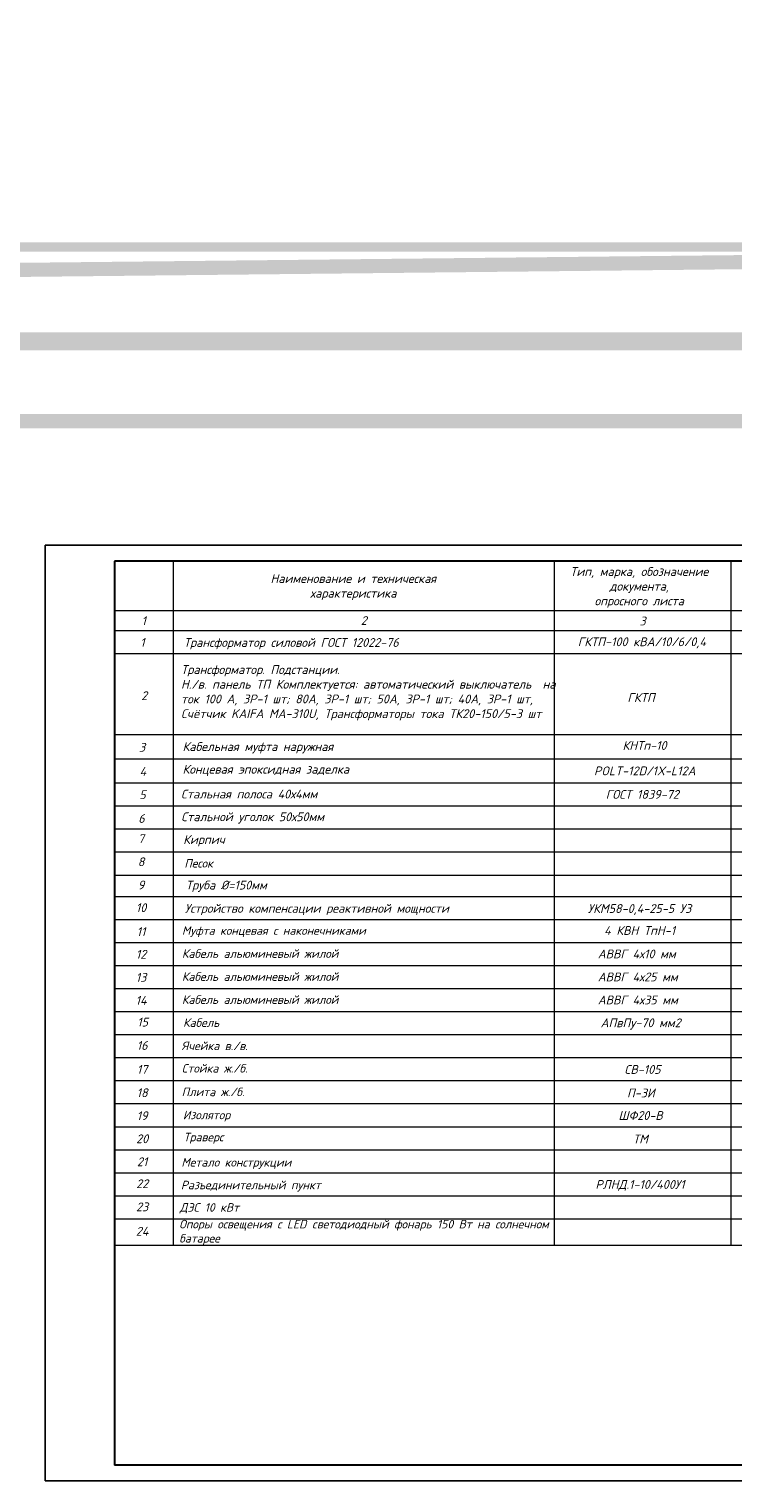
# Model space of a CAD drawing. Header units: millimetres. Extents: x -257011 to 237647566, y 2784933 to 6706507.
# Tile 89 of 256: x 11974985 to 12087150, y 2785498 to 3016914. Entities that reach past the tile are written whole.
import ezdxf
from ezdxf import colors
from ezdxf.entities.mleader import LeaderData, LeaderLine
from ezdxf.enums import TextEntityAlignment as Align
from ezdxf.lldxf.tags import DXFTag
from ezdxf.math import Vec2, Vec3

# ---------------------------------------------------------------- set-up
doc = ezdxf.new("R2010")
doc.units = ezdxf.units.MM
doc.header["$LTSCALE"] = 1000
doc.layers.add('(002) Рамка', color=7, linetype='Continuous')
doc.layers.add('ПРИМЕЧАНИЕ', color=7, linetype='Continuous')
for name, color, linetype, lineweight in [('text', 1, 'Continuous', 13), ('отопление о', 30, 'Continuous', 50), ('фасонка', 30, 'Continuous', 40)]:
    doc.layers.add(name, color=color, linetype=linetype, lineweight=lineweight)
doc.styles.add('iso', font='isocpeur.TTF')
doc.styles.get("Standard").update_dxf_attribs({"font": 'ARIALN.TTF'})
doc.styles.add('WMF-Times New Roman0', font='times.ttf')
doc.styles.add('X_ISO', font='isocpeui.ttf')
doc.styles.add('ГОСТ 300', font='isocpeui.ttf', dxfattribs={"height": 300})
doc.styles.add('ЭОМ схема', font='isocpeui.ttf')
tags = doc.linetypes.add('HOT_WATER_SUPPLY', pattern='A,12.7,-5.08,["HW",Standard,S=2.54,R=0,X=-2.54,Y=-1.27],-5.08', length=22.86).pattern_tags.tags
tags[6] = DXFTag(74, 10)

# ---------------------------------------------------------------- blocks, each defined once
blk = doc.blocks.new('dhyjfyuk')
at = {"style": 'WMF-Times New Roman0'}
for s, insert, char_height, width, attachment_point in [('\\pi3453.25486;Samarqand viloyati Toyloq tumani "Хоnсhоrbоg\'" МFY dagi 11-son \\P\\pi1816.32378;maktabni rekonstruksiya qilish. (360 o\'quvchi o\'rinli qo\'shimcha bino \\P\\pi27327.21058;qurish).', (4414694, -1193420), 1400, 60812.6, 4), ('\\pi12888.864;{\\fTimes New Roman|b1|i0|c204|p18;\\C0;MCHJ\\P\\pi2815.884;"PARVIZ  PROEKT  SERVIS"\\P\\pi9383.364;Samarqand sh.\\C256; }', (4448452, -1205594), 1200, 29788.7, 1)]:
    blk.add_mtext(s, dxfattribs=dict(at, insert=insert, char_height=char_height, width=width, attachment_point=attachment_point))
blk = doc.blocks.new('папап')
at = {"lineweight": 5, "insert": (-2490.5, 4707.2), "char_height": 300, "width": 4479.864, "attachment_point": 1, "style": 'ГОСТ 300'}
blk.add_mtext('\\pi945.8168;{\\fISOCPEUR|b1|i1|c204|p34;\\L\\C0;Разрез А - А}', dxfattribs=at)

msp = doc.modelspace()

# ---------------------------------------------------------------- linework, layer by layer
at = {"lineweight": 25}
for p, q in [((12188156.759, 2934742.11, -4), (11977552.252, 2934742.11, -4)), ((11977552.252, 2934742.11, -4), (11977552.252, 2785816.9, -4)), ((12188156.759, 2785816.9, -4), (11977552.252, 2785816.9, -4))]:
    msp.add_line(p, q, dxfattribs=at)
at = {"lineweight": 30}
for p, q in [((12185649.563, 2932234.914, -4), (11988583.917, 2932234.914, -4)), ((11988583.917, 2932234.914, -4), (11988583.917, 2788324.096, -4)), ((12185649.563, 2788324.096, -4), (11988583.917, 2788324.096, -4))]:
    msp.add_line(p, q, dxfattribs=at)
at = {"layer": 'отопление о', "color": 0, "lineweight": 18}
for p, q in [((11997936.498, 2932234.914, -4), (11997936.498, 2823361.747, -4)), ((12058728.275, 2823361.747, -4), (12058728.275, 2932234.914, -4)), ((12086786.019, 2932234.914, -4), (12086786.019, 2823361.747, -4)), ((11988583.917, 2924359.905, -4), (12185649.563, 2924359.905, -4)), ((11988583.917, 2921175.071, -4), (12185649.563, 2921175.071, -4)), ((11988583.917, 2917511.021, -4), (12185649.563, 2917511.021, -4)), ((11988583.917, 2904623.917, -4), (12185649.563, 2904623.917, -4)), ((11988583.917, 2900771.26, -4), (12185649.563, 2900771.26, -4)), ((11988583.917, 2896918.604, -4), (12185649.563, 2896918.604, -4)), ((11988583.917, 2893254.554, -4), (12185649.563, 2893254.554, -4)), ((11988583.917, 2889590.505, -4), (12185649.563, 2889590.505, -4)), ((11988583.917, 2885926.456, -4), (12185649.563, 2885926.456, -4)), ((11988583.917, 2882262.406, -4), (12185649.563, 2882262.406, -4)), ((11988583.917, 2878844.032, -4), (12185649.563, 2878844.032, -4)), ((11988583.917, 2875179.983, -4), (12185649.563, 2875179.983, -4)), ((11988583.917, 2871515.934, -4), (12185649.563, 2871515.934, -4)), ((11988583.917, 2867851.884, -4), (12185649.563, 2867851.884, -4)), ((11988583.917, 2864187.835, -4), (12185649.563, 2864187.835, -4)), ((11988583.917, 2860523.785, -4), (12185649.563, 2860523.785, -4)), ((11988583.917, 2856859.736, -4), (12185649.563, 2856859.736, -4)), ((11988583.917, 2853195.687, -4), (12185649.563, 2853195.687, -4)), ((11988583.917, 2853195.687, -4), (12185649.563, 2853195.687, -4)), ((11988583.917, 2849531.637, -4), (12185649.563, 2849531.637, -4)), ((11988583.917, 2845867.588, -4), (12185649.563, 2845867.588, -4)), ((11988583.917, 2842203.538, -4), (12185649.563, 2842203.538, -4)), ((11988583.917, 2838539.489, -4), (12185649.563, 2838539.489, -4)), ((11988583.917, 2834875.44, -4), (12185649.563, 2834875.44, -4)), ((11988583.917, 2831211.39, -4), (12185649.563, 2831211.39, -4)), ((11988583.917, 2827547.341, -4), (12185649.563, 2827547.341, -4)), ((11988583.917, 2823361.747, -4), (12185649.563, 2823361.747, -4))]:
    msp.add_line(p, q, dxfattribs=at)
at = {"layer": 'фасонка', "color": 0, "lineweight": 25, "ltscale": 60}
for p, q in [((12166594.868, 2932234.914, -4), (11988583.917, 2932234.914, -4)), ((11988583.917, 2801154.851, -4), (11988583.917, 2921656.956, -4))]:
    msp.add_line(p, q, dxfattribs=at)

# ---------------------------------------------------------------- block references
at = {"layer": '(002) Рамка', "lineweight": 50}
for p in [(5681315.107, 4000591.194), (6007548.681, 4000320.148), (6322018.378, 4000320.148), (6322018.378, 4000320.148), (6564355.611, 4000319.908, -4), (6787764.677, 4000341.193, 384), (7006966.558, 4000319.908, 384), (7232141.707, 4000341.193, -4), (7350928.819, 4000341.193, -4), (7475252.904, 4000341.193, -4)]:
    msp.add_blockref('dhyjfyuk', p, dxfattribs=at)
at = {"xscale": 4.99999998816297, "yscale": 4.99999998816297, "zscale": 4.99999998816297}
msp.add_blockref('папап', (11773918.721, 2855539.823, -4), dxfattribs=at)

# ---------------------------------------------------------------- texts
at = {"linetype": 'ByBlock', "lineweight": 25, "ltscale": 10, "style": 'X_ISO'}
for s, height, p in [('ГКТП-100 кВА/10/6/0,4', 1402.88718, (12062420.273, 2918684.602, -4)), ('ГКТП', 1402.8872, (12070332.225, 2909808.495, -4)), ('КНТп-10', 1402.8872, (12069556.861, 2902176.231, -4)), ('ГОСТ 1839-72', 1402.88718, (12066879.934, 2894393.441, -4))]:
    msp.add_text(s, height=height, dxfattribs=at).set_placement(p)
at = {"color": 0, "linetype": 'ByBlock', "lineweight": 40, "style": 'X_ISO'}
msp.add_text('POLT-12D/1X-L12A', height=1402.88718, dxfattribs=at).set_placement((12065014.03, 2898135.463, -4))
at = {"char_height": 2500, "width": 224024.15487, "attachment_point": 4, "style": 'WMF-Times New Roman0'}
for insert in [(10223676.306, 2987021.503), (10538146.002, 2987021.503)]:
    msp.add_mtext('\\pi5289.225;Samarqand viloyati Toyloq tumani "Хоnсhоrbоg\'" МFY dagi 11-son maktabni rekonstruksiya qilish. (360 o\'quvchi o\'rinli qo\'shimcha bino qurish).', dxfattribs=dict(at, insert=insert))
at = {"color": 7, "ltscale": 30, "insert": (10049091.702, 2929588.156, -75415.319), "char_height": 1784.436705, "width": 106220.7207, "attachment_point": 1, "style": 'X_ISO'}
msp.add_mtext('                               ПОЯСНИТЕЛЬНАЯ ЗАПИСКА\\P\\pi4401.50942;    Проект энергоснабжения {\\C256; Samarqand viloyati Toyloq tumani "Хоnсhоrbоg\'" МFY dagi 11-son maktabni rekonstruksiya qilish. (360 o\'quvchi o\'rinli qo\'shimcha bino qurish).\\P\\pi0;}выполнен на основании ТУ САМ ПТЭС за №18238252188 от  01.07.2026 г.       \\P    Установленная мощность Ру=93,4 кВт.\\P    Расчетная мощность Рр=84 кВт.    \\P    По надежности энергоснабжение объект относятся к потребителям II категории.\\P    {\\C256;Точкой подключения основного источника электроснабжения принять ближайшую существующую в./в опору ВЛ-10 кВ фид. "\\C0;233\\C256;", на которой необходимо установить ПМ-10, ВЛ-10 кВ выполнено кабелем АПвПу-3(1х70) мм2 длиной 60 м в траншее в земле до проектного ТП.}\\P    Предусмотрена установка ТП-ГКТП с ТМ-100кВА.\\P    От ТП предусмотрена прокладка кабеля {\\C0;АВВГ} разного сечения в траншее в земле  до щитов объекта.  \\P    {\\C256;\\c0;Для резервного энергоснабжения теплонососа предусмотрена установка ДЭС мощностью 10 кВт. \\P\\C256;   } Наружное освещение территории объекта выполнено LED светильниками на установленными на металлических опорах. Управление наружным освещением предусмотрено комплектно.\\P    Кабели прокладываются в траншее на глубину 0,7 м от планировочной отметки земли в слое песка по 10см в каждую сторону. Все пересечения и сближении кабельных линий с подземными инженерными коммуникациями выполнить согласно норм и в местах пересечения кабель проложить в а/цементных трубах Д=100мм.                                         \\P    Учет электроэнергии предусмотрен электронным активно-реактивным счетчикам ЕХ-518 прямого включения с системой АИИСКУЭ на н./в. щите  проектного ТП, установленного в отдельном запирающемся  шкафу. \\P     Проектом предусмотрен контур заземления проектной  трансформаторной подстанции, всех щитов, ГРЩ и ДЭС. Сопротивление  растеканию тока не должно превышать 4 ома для ТП, всех  щитов, ГРЩ,  ДЭС.\\P  При производстве электромонтажных работ выполнять требования ПУЭ и ПТБ.', dxfattribs=at)
at = {"color": 0, "lineweight": 15, "attachment_point": 4, "style": 'X_ISO'}
for s, insert, char_height, width in [('{\\C7;Трансформатор силовой ГОСТ 12022-76}', (11999636.915, 2919084.847, -4), 1402.88718, 63597.55198), ('{\\C7;Трансформатор. Подстанции.                                                                                               \\P}Н./в. панель ТП Комплектуется: автоматический выключатель  на ток 100 А, 3Р-1 шт; 80А, 3Р-1{\\C7; шт; }50А, 3Р-1{\\C7; шт;} 40А, 3Р-1{\\C7; шт,} Счётчик KAIFA MA-310U, Трансформаторы тока ТК20-150/5-3 шт', (11999199.161, 2911263.863), 1402.887176, 59852.13862), ('{\\C7;Кабельная муфта наружная}                                                                                               ', (11999448.315, 2902510.643, -4), 1402.887176, 58090.97615), ('{\\C7;Концевая эпоксидная заделка}                                                                                               ', (11999448.315, 2898902.805, -4), 1402.887176, 58090.97615), ('Стальная полоса 40х4мм                                                                           ', (11999201.296, 2895147.65, -4), 1402.88718, 53574.58133), ('Стальной уголок 50х50мм                                                                             ', (11999237.318, 2891339.618, -4), 1402.88718, 57739.33065), ('Кирпич ', (11999544.838, 2887714.914, -4), 1402.8872, 40267.31672), ('Труба %%C=150мм  ', (11999959.866, 2880465.258, -4), 1402.88718, 27479.92467), ('{\\C256;\\c0;Устройство компенсации реактивной мощности}', (11999808.63, 2876766.558, -4), 1402.88718, 48414.6943)]:
    msp.add_mtext(s, dxfattribs=dict(at, insert=insert, char_height=char_height, width=width))
at = {"color": 7, "lineweight": 30, "char_height": 939.4258, "attachment_point": 1}
for s, insert, width in [('\\pi2351.83787;{\\fTimes New Roman|b0|i0|c204|p18;\\C256;Qurilish         \\P\\pi2708.16847;  hajmi\\P\\pi3422.97631;   m³}', (10454675.044, 2905395.586), 8914.89017), ('\\pi2351.83787;{\\fTimes New Roman|b0|i0|c204|p18;\\C256;Qurilish         \\P\\pi2708.16847;  hajmi\\P\\pi3422.97631;   m³}', (10769144.741, 2905395.586), 8914.89017), ('\\pi548.6967;{\\fTimes New Roman|b0|i0|c204|p18;\\C256;Umumiy\\P\\pi602.54266;maydoni \\P\\pi2155.2706;m2}', (10449256.507, 2903419.396), 6013.9701), ('\\pi548.6967;{\\fTimes New Roman|b0|i0|c204|p18;\\C256;Umumiy\\P\\pi602.54266;maydoni \\P\\pi2155.2706;m2}', (10763726.204, 2903419.396), 6013.9701)]:
    msp.add_mtext(s, dxfattribs=dict(at, insert=insert, width=width))
at = {"linetype": 'ByBlock', "lineweight": 25, "ltscale": 10, "attachment_point": 1, "style": 'X_ISO'}
for s, insert, char_height, width in [('Песок', (11999726.905, 2884803.157, -292148.012), 1355.3994, 58851.0246), ('Муфта концевая с наконечниками', (11999345.771, 2874095.997, -4), 1355.39945, 38744.25518), ('{\\fISOCPEUR|b0|i1|c204|p34;4 КВН ТпН-1}', (12066622.895, 2874128.706, -4), 1402.88718, 12785.66119), ('Кабель альюминевый жилой', (11999345.771, 2870431.948, -4), 1355.39945, 38744.25518), ('АВВГ 4х10 мм', (12065607.718, 2870403.956, -4), 1402.88718, 12785.66119), ('Кабель альюминевый жилой', (11999345.771, 2866767.899, -4), 1355.39945, 38744.25518), ('АВВГ 4х25 мм', (12065607.718, 2866739.907, -4), 1402.88718, 15879.63004), ('Кабель альюминевый жилой', (11999345.771, 2863103.849, -4), 1355.39945, 38744.25518), ('АВВГ 4х35 мм', (12065607.718, 2863075.858, -4), 1402.88718, 15879.63004), ('Кабель ', (11999526.38, 2859439.8, -4), 1355.3994, 38744.25518), ('АПвПу-70 мм2 ', (12066061.796, 2859436.975, -0.259), 1402.88718, 21629.54329), ('Ячейка в./в.', (11999302.894, 2855748.371, -4), 1355.39945, 58851.0246), ('Стойка ж./б.', (11999320.458, 2852168.998, -4), 1355.39945, 58851.0246), ('СВ-105', (12069862.614, 2852012.259, -4), 1402.8872, 21629.54329), ('Плита ж./б.', (11999301.356, 2848415.068, -4), 1355.39945, 58851.0246), ('П-3И', (12070267.369, 2848269.402, -4), 1402.8872, 21629.54329), ('Изолятор', (11999498.155, 2844738.186, -4), 1355.3994, 58851.0246), ('ШФ20-В', (12068899.427, 2844681.14, 466376.062), 1402.8872, 21629.54329), ('Траверс', (11999602.449, 2841225.092, -4), 1355.3994, 58851.0246), ('ТМ', (12071222.437, 2840949.21, 466376.062), 1402.8872, 21629.54329), ('Метало конструкции', (11999262.043, 2837208.062, -4), 1355.39945, 58851.0246), ('Разъединительный пункт', (11999181.508, 2833596.855, -4), 1355.39945, 58851.0246), ('РЛНД.1-10/400У1', (12065233.937, 2833708.641, 466376.062), 1402.88718, 21629.54329), ('ДЭС 10 кВт', (11998995.349, 2830030.386, -292148.012), 1355.3994, 58851.0246), ('Опоры освещения с LED cветодиодный фонарь 150 Вт на солнечном батарее', (11998913.177, 2827370.481, -4), 1355.39945, 58851.0246)]:
    msp.add_mtext(s, dxfattribs=dict(at, insert=insert, char_height=char_height, width=width))
at = {"color": 0, "linetype": 'ByBlock', "lineweight": 40, "insert": (12064028.223, 2877625.035, -4), "char_height": 1402.88718, "width": 25779.39254, "attachment_point": 1, "style": 'X_ISO'}
msp.add_mtext('{\\C256;\\c0;УКМ58-0,4-25-5 УЗ}', dxfattribs=at)
at = {"layer": 'text', "color": 7, "linetype": 'HOT_WATER_SUPPLY', "lineweight": 40, "ltscale": 500, "insert": (9988811.88, 2926147.228), "char_height": 1500, "width": 43130.04732, "attachment_point": 1, "style": 'iso'}
msp.add_mtext('\\pi10546;Ведомость рабочих черчежей', dxfattribs=at)
at = {"layer": 'отопление о', "color": 0, "lineweight": 18, "style": 'X_ISO'}
for s, height, p in [('1', 1402.887, (11993260.207, 2922025.826, -4)), ('2', 1402.887, (12028332.387, 2922068.126, -4)), ('3', 1402.887, (12072757.147, 2921987.778, -4)), ('1', 1402.887, (11993048.932, 2918573.282, -4)), ('2', 1402.887, (11993323.727, 2910102.902, -4)), ('3', 1402.887, (11993000.753, 2901889.917, -4)), ('4', 1402.887, (11993128.206, 2898047.972, -4)), ('5', 1402.887, (11993066.876, 2894344.299, -4)), ('6', 1402.887, (11992892.694, 2890558.755, -4)), ('7', 1402.887, (11992836.067, 2887359.21, -4)), ('8', 1402.887, (11992836.067, 2883666.185, -4)), ('9', 1402.887, (11992836.067, 2879976.072, -4)), ('10', 1402.8872, (11992836.067, 2876358.747, -4)), ('11', 1402.8872, (11992836.067, 2872555.007, -4)), ('12', 1402.8872, (11992836.067, 2868945.749, -4)), ('13', 1402.8872, (11992836.067, 2865269.665, -4)), ('14', 1402.8872, (11992836.067, 2861605.616, -4)), ('15', 1402.8872, (11993079.234, 2858145.611, -4)), ('16', 1402.8872, (11993007.587, 2854429.168, -4)), ('17', 1402.8872, (11993007.587, 2850617.986, -4)), ('18', 1402.8872, (11993007.587, 2846905.749, -4)), ('19', 1402.8872, (11993007.587, 2843241.699, -4)), ('20', 1402.8872, (11993007.587, 2839577.65, -4)), ('21', 1402.8872, (11993007.587, 2835913.6, -4)), ('22', 1402.8872, (11993007.587, 2832421.154, -4)), ('23', 1402.8872, (11993007.587, 2828734.209, -4)), ('24', 1402.8872, (11993007.587, 2824857.077, -4))]:
    msp.add_text(s, height=height, dxfattribs=at).set_placement(p, align=Align.CENTER)
at = {"layer": 'ПРИМЕЧАНИЕ', "char_height": 1402.88718, "attachment_point": 5, "style": 'ЭОМ схема'}
for s, insert, width in [('Тип, марка, обозначение документа,\\Pопросного листа ', (12072216.031, 2928037.192, -4), 30527.07369), ('Наименование и техническая\\Pхарактеристика\\P{\\O }', (12026660.868, 2926921.89, -4), 60043.57113)]:
    msp.add_mtext(s, dxfattribs=dict(at, insert=insert, width=width))

# ---------------------------------------------------------------- next in the draw order: leaders
at = {"ltscale": 250}
ml = msp.add_multileader_mtext('Standard', dxfattribs=at)
ml.set_content('АВВГ-(4x35) мм2 L=96 на Теплоносос\\Pв ПВХ тр.в траншее в земле. от {\\C0;ТП}', color=256, style='X_ISO')
ml.set_leader_properties()
ml.build(insert=Vec2(0, 0))
ml.multileader.update_dxf_attribs({"text_left_attachment_type": 6, "text_right_attachment_type": 6, "dogleg_length": 0.002, "arrow_head_size": 470.717, "scale": 500})
ctx = ml.context
ctx.base_point, ctx.scale, ctx.char_height, ctx.arrow_head_size, ctx.landing_gap_size, ctx.plane_origin, ctx.plane_x_axis, ctx.plane_y_axis = Vec3(10608578.136, 2963984.565), 500, 784.52892, 470.717, 0, Vec3(10593163.695, 2941475.424), Vec3(0.9999426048, 0.0107138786), Vec3(-0.0107138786, 0.9999426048)
ctx.left_attachment, ctx.right_attachment, ctx.text_align_type = 6, 6, 1
notes = []
notes.append((ctx, [(1, (1, 1, 0), (10608577.509, 2963984.558), (0.9999426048, 0.0107138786), 0.628, [(1, [(10603694.136, 2953153.697)], 0, [])])]))
ctx.mtext.insert, ctx.mtext.text_direction, ctx.mtext.rotation, ctx.mtext.width, ctx.mtext.alignment, ctx.mtext.flow_direction = Vec3(10618177.731, 2965107.365), Vec3(0.9999426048, 0.0107138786), 0.0107140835, 19312.2629, 2, 5
ctx.mtext.has_bg_fill, ctx.mtext.bg_color, ctx.mtext.bg_scale_factor, ctx.mtext.bg_transparency, ctx.mtext.use_window_bg_color = 1, -1023410172, 1.1, 0, 0
for ctx, leaders in notes:
    for number, flags, end, landing, length, lines in leaders:
        leader = LeaderData()
        leader.index, (leader.has_last_leader_line, leader.has_dogleg_vector, leader.attachment_direction) = number, flags
        leader.last_leader_point, leader.dogleg_vector, leader.dogleg_length = Vec3(end), Vec3(landing), length
        for number, points, colour, breaks in lines:
            line = LeaderLine()
            line.index, line.vertices, line.color, line.breaks = number, Vec3.list(points), colors.encode_raw_color(colour), breaks
            leader.lines.append(line)
        ctx.leaders.append(leader)

# ---------------------------------------------------------------- next in the draw order: leaders
ml = msp.add_multileader_mtext('Standard', dxfattribs=at)
ml.set_content('АВВГ-(4x10) мм2 L=17 на Теплоносос\\Pв ПВХ тр.в траншее в земле. от ДЭС', color=256, style='X_ISO')
ml.set_leader_properties()
ml.build(insert=Vec2(0, 0))
ml.multileader.update_dxf_attribs({"text_left_attachment_type": 6, "text_right_attachment_type": 6, "dogleg_length": 0.002, "arrow_head_size": 470.717, "scale": 500})
ctx = ml.context
ctx.base_point, ctx.scale, ctx.char_height, ctx.arrow_head_size, ctx.landing_gap_size, ctx.plane_origin = Vec3(10613537.28, 2954533.618), 500, 784.52892, 470.717, 0, Vec3(10594659.617, 2938200.178)
ctx.left_attachment, ctx.right_attachment, ctx.text_align_type = 6, 6, 1
notes = []
notes.append((ctx, [(1, (1, 1, 0), (10613536.653, 2954533.618), (1, 0), 0.628, [(1, [(10608879.832, 2959403.187)], 0, [])])]))
ctx.mtext.insert, ctx.mtext.width, ctx.mtext.alignment, ctx.mtext.flow_direction = Vec3(10623280.892, 2955553.506), 19821.35298, 2, 5
ctx.mtext.has_bg_fill, ctx.mtext.bg_color, ctx.mtext.bg_scale_factor, ctx.mtext.bg_transparency, ctx.mtext.use_window_bg_color = 1, -1023410172, 1.1, 0, 0
for ctx, leaders in notes:
    for number, flags, end, landing, length, lines in leaders:
        leader = LeaderData()
        leader.index, (leader.has_last_leader_line, leader.has_dogleg_vector, leader.attachment_direction) = number, flags
        leader.last_leader_point, leader.dogleg_vector, leader.dogleg_length = Vec3(end), Vec3(landing), length
        for number, points, colour, breaks in lines:
            line = LeaderLine()
            line.index, line.vertices, line.color, line.breaks = number, Vec3.list(points), colors.encode_raw_color(colour), breaks
            leader.lines.append(line)
        ctx.leaders.append(leader)

# ---------------------------------------------------------------- next in the draw order: leaders
ml = msp.add_multileader_mtext('Standard', dxfattribs=at)
ml.set_content('ТП-ГКТП c \\PТМ-100кВа (Проект)', color=256, style='X_ISO')
ml.set_leader_properties()
ml.build(insert=Vec2(0, 0))
ml.multileader.update_dxf_attribs({"text_left_attachment_type": 6, "text_right_attachment_type": 6, "dogleg_length": 0.0016, "arrow_head_size": 600, "scale": 500})
ctx = ml.context
ctx.base_point, ctx.scale, ctx.char_height, ctx.arrow_head_size, ctx.landing_gap_size, ctx.plane_origin = Vec3(10545642.671, 2967263.315), 500, 1000, 600, 0, Vec3(10558490.503, 2935182.895)
ctx.left_attachment, ctx.right_attachment, ctx.text_align_type = 6, 6, 1
notes = []
notes.append((ctx, [(1, (1, 1, 0), (10558738.925, 2967263.315), (-1, 0), 0.8, [(0, [(10560078.263, 2958176.325)], 0, [])])]))
ctx.mtext.insert, ctx.mtext.width, ctx.mtext.alignment, ctx.mtext.flow_direction = Vec3(10552190.398, 2968563.315), 13541.60125, 2, 5
ctx.mtext.has_bg_fill, ctx.mtext.bg_color, ctx.mtext.bg_scale_factor, ctx.mtext.bg_transparency, ctx.mtext.use_window_bg_color = 1, -1023410172, 1.1, 0, 0
for ctx, leaders in notes:
    for number, flags, end, landing, length, lines in leaders:
        leader = LeaderData()
        leader.index, (leader.has_last_leader_line, leader.has_dogleg_vector, leader.attachment_direction) = number, flags
        leader.last_leader_point, leader.dogleg_vector, leader.dogleg_length = Vec3(end), Vec3(landing), length
        for number, points, colour, breaks in lines:
            line = LeaderLine()
            line.index, line.vertices, line.color, line.breaks = number, Vec3.list(points), colors.encode_raw_color(colour), breaks
            leader.lines.append(line)
        ctx.leaders.append(leader)

# ---------------------------------------------------------------- next in the draw order: leaders
at = {"color": 0, "ltscale": 250}
ml = msp.add_multileader_mtext('Standard', dxfattribs=at)
ml.set_content(' Точка подключения ближайшая сущ. в./в.  опора  ВЛ-10 кВ п/с "Afrosiyob" ф."233", на которой необходима установить мачтовую муфту по т.п. 3-407.1-143.1.21', style='X_ISO')
ml.set_leader_properties()
ml.build(insert=Vec2(0, 0))
ml.multileader.update_dxf_attribs({"text_left_attachment_type": 6, "text_right_attachment_type": 6, "dogleg_length": 0.001, "arrow_head_size": 750, "scale": 500})
ctx = ml.context
ctx.base_point, ctx.scale, ctx.char_height, ctx.arrow_head_size, ctx.landing_gap_size, ctx.plane_origin = Vec3(10216893.73, 2981354.425, 732953.864), 500, 1250, 750, 0, Vec3(10204819.155, 2954237.949, 732953.864)
ctx.left_attachment, ctx.right_attachment, ctx.text_align_type = 6, 6, 1
notes = []
notes.append((ctx, [(0, (1, 1, 0), (10216893.23, 2981354.425, 732953.864), (1, 0), 0.5, [(0, [(10206852.765, 2957897.518, 732953.864)], 0, [])])]))
ctx.mtext.insert, ctx.mtext.width, ctx.mtext.alignment, ctx.mtext.flow_direction = Vec3(10237419.298, 2982854.425, 732953.864), 41977.72247, 2, 5
ctx.mtext.has_bg_fill, ctx.mtext.bg_color, ctx.mtext.bg_scale_factor, ctx.mtext.bg_transparency, ctx.mtext.use_window_bg_color = 1, -1023410174, 1.1, 0, 0
for ctx, leaders in notes:
    for number, flags, end, landing, length, lines in leaders:
        leader = LeaderData()
        leader.index, (leader.has_last_leader_line, leader.has_dogleg_vector, leader.attachment_direction) = number, flags
        leader.last_leader_point, leader.dogleg_vector, leader.dogleg_length = Vec3(end), Vec3(landing), length
        for number, points, colour, breaks in lines:
            line = LeaderLine()
            line.index, line.vertices, line.color, line.breaks = number, Vec3.list(points), colors.encode_raw_color(colour), breaks
            leader.lines.append(line)
        ctx.leaders.append(leader)

doc.saveas('drawing.dxf')
